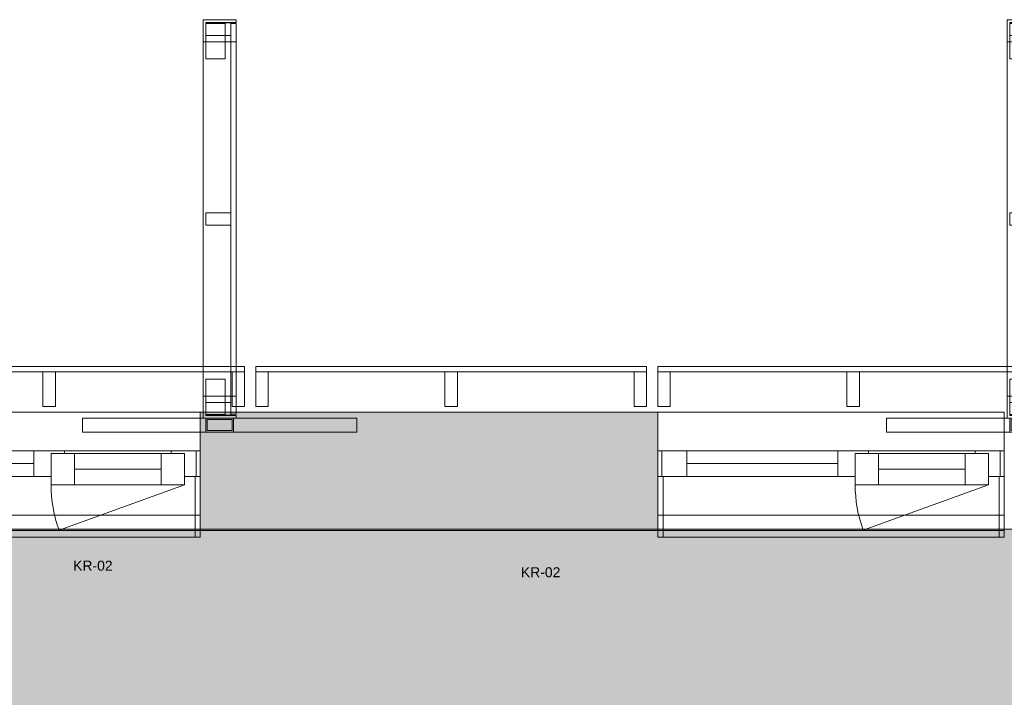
# Model space of a CAD drawing. Header units: millimetres. Extents: x -30 to 102382, y -31808 to 51594.
# Tile 71 of 172: x 38299 to 41850, y 37363 to 39808. Entities that reach past the tile are written whole.
import ezdxf

# ---------------------------------------------------------------- set-up
doc = ezdxf.new("R2010")
doc.units = ezdxf.units.MM
doc.header["$MEASUREMENT"] = 0
for name, pattern in [('Dashed', [127, 63.5, -63.5]), ('tl_xref_DASH_2.5-1.25', [3750, 2500, -1250]), ('Wipeout_Contour', [1000, 0, -1000])]:
    doc.linetypes.add(name, pattern=pattern)
for name, color, linetype in [('04 Välissein kandev proj.AR', 7, 'Continuous'), ('06 Põrand proj.AR', 7, 'Continuous'), ('13 Fassaadikate välisosa.AR', 7, 'Continuous'), ('18 Ava katted ja varjestus.AR', 7, 'Continuous'), ('44 Sisustus_ erimööbel tähis.SA', 7, 'Continuous'), ('45 Sisustus_ kardinad.SA', 7, 'Continuous'), ('47 Siseviimistlus_ põrand.SA', 7, 'Continuous'), ('47 Siseviimistlus_ sein.SA', 7, 'Continuous')]:
    doc.layers.add(name, color=color, linetype=linetype)
doc.styles.add('GENERATED_STYLE_3', font='arial.ttf')

# ---------------------------------------------------------------- blocks, each defined once
blk = doc.blocks.new('Rectangular Window Opening 26_2')
at = {"layer": '47 Siseviimistlus_ sein.SA', "color": 7, "linetype": 'Continuous', "lineweight": 13}
for p, q in [((-625, 5), (625, 5)), ((-625, 0), (-625, 5)), ((-625, 0), (625, 0)), ((625, 0), (625, 5))]:
    blk.add_line(p, q, dxfattribs=at)
blk = doc.blocks.new('FSD-01[428]_2', base_point=(40600, 38412))
at = {"layer": '13 Fassaadikate välisosa.AR', "color": 7, "linetype": 'Continuous', "lineweight": 20}
blk.add_line((42010, 38557), (40600, 38557), dxfattribs=at)
blk.add_line((42010, 38557), (40600, 38557), dxfattribs=at)
blk.add_line((42010, 38557), (40600, 38557), dxfattribs=at)
blk.add_line((42010, 38557), (40600, 38557), dxfattribs=at)
at = {"color": 254, "linetype": 'Wipeout_Contour', "lineweight": 0, "ltscale": 223802.679998}
blk.add_wipeout([(40600, 38412), (40645, 38412), (40645, 38537), (40600, 38537)], dxfattribs=at).dxf.layer = '13 Fassaadikate välisosa.AR'
at = {"color": 254, "linetype": 'Wipeout_Contour', "lineweight": 0, "ltscale": 225792.578436}
blk.add_wipeout([(41282.5, 38412), (41327.5, 38412), (41327.5, 38537), (41282.5, 38537)], dxfattribs=at).dxf.layer = '13 Fassaadikate välisosa.AR'
at = {"color": 254, "linetype": 'Wipeout_Contour', "lineweight": 0, "ltscale": 227797.812042}
blk.add_wipeout([(41965, 38412), (42010, 38412), (42010, 38537), (41965, 38537)], dxfattribs=at).dxf.layer = '13 Fassaadikate välisosa.AR'
at = {"layer": '13 Fassaadikate välisosa.AR', "color": 7, "linetype": 'Continuous', "lineweight": 20}
for p, q in [((40600, 38557), (40600, 38537)), ((40600, 38557), (40600, 38537)), ((40600, 38557), (40600, 38537)), ((40600, 38557), (40600, 38537)), ((40645, 38537), (40600, 38537)), ((40600, 38537), (40600, 38412)), ((42010, 38537), (40600, 38537)), ((42010, 38537), (40600, 38537)), ((42010, 38537), (40600, 38537)), ((42010, 38537), (40600, 38537)), ((40645, 38412), (40645, 38537)), ((41327.5, 38537), (41282.5, 38537)), ((41282.5, 38537), (41282.5, 38412)), ((41327.5, 38412), (41327.5, 38537)), ((42010, 38537), (41965, 38537)), ((41965, 38537), (41965, 38412)), ((42010, 38557), (42010, 38537)), ((42010, 38557), (42010, 38537)), ((42010, 38557), (42010, 38537)), ((42010, 38557), (42010, 38537)), ((42010, 38412), (42010, 38537)), ((40600, 38412), (40645, 38412)), ((41282.5, 38412), (41327.5, 38412)), ((41965, 38412), (42010, 38412))]:
    blk.add_line(p, q, dxfattribs=at)
blk = doc.blocks.new('FSD-01[429]_2', base_point=(39150, 38412))
at = {"layer": '13 Fassaadikate välisosa.AR', "color": 7, "linetype": 'Continuous', "lineweight": 20}
blk.add_line((40560, 38557), (39150, 38557), dxfattribs=at)
blk.add_line((40560, 38557), (39150, 38557), dxfattribs=at)
blk.add_line((40560, 38557), (39150, 38557), dxfattribs=at)
blk.add_line((40560, 38557), (39150, 38557), dxfattribs=at)
at = {"color": 254, "linetype": 'Wipeout_Contour', "lineweight": 0, "ltscale": 219627.854031}
blk.add_wipeout([(39150, 38412), (39195, 38412), (39195, 38537), (39150, 38537)], dxfattribs=at).dxf.layer = '13 Fassaadikate välisosa.AR'
at = {"color": 254, "linetype": 'Wipeout_Contour', "lineweight": 0, "ltscale": 221583.788185}
blk.add_wipeout([(39832.5, 38412), (39877.5, 38412), (39877.5, 38537), (39832.5, 38537)], dxfattribs=at).dxf.layer = '13 Fassaadikate välisosa.AR'
at = {"color": 254, "linetype": 'Wipeout_Contour', "lineweight": 0, "ltscale": 223555.948028}
blk.add_wipeout([(40515, 38412), (40560, 38412), (40560, 38537), (40515, 38537)], dxfattribs=at).dxf.layer = '13 Fassaadikate välisosa.AR'
at = {"layer": '13 Fassaadikate välisosa.AR', "color": 7, "linetype": 'Continuous', "lineweight": 20}
for p, q in [((39150, 38557), (39150, 38537)), ((39150, 38557), (39150, 38537)), ((39150, 38557), (39150, 38537)), ((39150, 38557), (39150, 38537)), ((39195, 38537), (39150, 38537)), ((39150, 38537), (39150, 38412)), ((40560, 38537), (39150, 38537)), ((40560, 38537), (39150, 38537)), ((40560, 38537), (39150, 38537)), ((40560, 38537), (39150, 38537)), ((39195, 38412), (39195, 38537)), ((39877.5, 38537), (39832.5, 38537)), ((39832.5, 38537), (39832.5, 38412)), ((39877.5, 38412), (39877.5, 38537)), ((40560, 38537), (40515, 38537)), ((40515, 38537), (40515, 38412)), ((40560, 38557), (40560, 38537)), ((40560, 38557), (40560, 38537)), ((40560, 38557), (40560, 38537)), ((40560, 38557), (40560, 38537)), ((40560, 38412), (40560, 38537)), ((39150, 38412), (39195, 38412)), ((39832.5, 38412), (39877.5, 38412)), ((40515, 38412), (40560, 38412))]:
    blk.add_line(p, q, dxfattribs=at)
blk = doc.blocks.new('FSD-02[430]_2', base_point=(39150, 38412))
at = {"layer": '13 Fassaadikate välisosa.AR', "color": 7, "linetype": 'Continuous', "lineweight": 20}
blk.add_line((40560, 38557), (39150, 38557), dxfattribs=at)
blk.add_line((40560, 38557), (39150, 38557), dxfattribs=at)
blk.add_line((40560, 38557), (39150, 38557), dxfattribs=at)
blk.add_line((40560, 38557), (39150, 38557), dxfattribs=at)
blk.add_line((40560, 38557), (39150, 38557), dxfattribs=at)
blk.add_line((40560, 38557), (39150, 38557), dxfattribs=at)
blk.add_line((40560, 38557), (39150, 38557), dxfattribs=at)
blk.add_line((40560, 38557), (39150, 38557), dxfattribs=at)
blk.add_line((40560, 38557), (39150, 38557), dxfattribs=at)
at = {"color": 254, "linetype": 'Wipeout_Contour', "lineweight": 0, "ltscale": 219627.854035}
blk.add_wipeout([(39150, 38412), (39195, 38412), (39195, 38537), (39150, 38537)], dxfattribs=at).dxf.layer = '13 Fassaadikate välisosa.AR'
at = {"color": 254, "linetype": 'Wipeout_Contour', "lineweight": 0, "ltscale": 221583.78819}
blk.add_wipeout([(39832.5, 38412), (39877.5, 38412), (39877.5, 38537), (39832.5, 38537)], dxfattribs=at).dxf.layer = '13 Fassaadikate välisosa.AR'
at = {"color": 254, "linetype": 'Wipeout_Contour', "lineweight": 0, "ltscale": 223555.948032}
blk.add_wipeout([(40515, 38412), (40560, 38412), (40560, 38537), (40515, 38537)], dxfattribs=at).dxf.layer = '13 Fassaadikate välisosa.AR'
at = {"layer": '13 Fassaadikate välisosa.AR', "color": 7, "linetype": 'Continuous', "lineweight": 20}
for p, q in [((39150, 38557), (39150, 38537)), ((39150, 38557), (39150, 38537)), ((39150, 38557), (39150, 38537)), ((39150, 38557), (39150, 38537)), ((39150, 38557), (39150, 38537)), ((39150, 38557), (39150, 38537)), ((39150, 38557), (39150, 38537)), ((39150, 38557), (39150, 38537)), ((39150, 38557), (39150, 38537)), ((39195, 38537), (39150, 38537)), ((39150, 38537), (39150, 38412)), ((40560, 38537), (39150, 38537)), ((40560, 38537), (39150, 38537)), ((40560, 38537), (39150, 38537)), ((40560, 38537), (39150, 38537)), ((40560, 38537), (39150, 38537)), ((40560, 38537), (39150, 38537)), ((40560, 38537), (39150, 38537)), ((40560, 38537), (39150, 38537)), ((40560, 38537), (39150, 38537)), ((39195, 38412), (39195, 38537)), ((39877.5, 38537), (39832.5, 38537)), ((39832.5, 38537), (39832.5, 38412)), ((39877.5, 38412), (39877.5, 38537)), ((40560, 38537), (40515, 38537)), ((40515, 38537), (40515, 38412)), ((40560, 38557), (40560, 38537)), ((40560, 38557), (40560, 38537)), ((40560, 38557), (40560, 38537)), ((40560, 38557), (40560, 38537)), ((40560, 38557), (40560, 38537)), ((40560, 38557), (40560, 38537)), ((40560, 38557), (40560, 38537)), ((40560, 38557), (40560, 38537)), ((40560, 38557), (40560, 38537)), ((40560, 38412), (40560, 38537)), ((39150, 38412), (39195, 38412)), ((39832.5, 38412), (39877.5, 38412)), ((40515, 38412), (40560, 38412))]:
    blk.add_line(p, q, dxfattribs=at)
blk = doc.blocks.new('FSD-02[431]_2', base_point=(39150, 38412))
at = {"layer": '13 Fassaadikate välisosa.AR', "color": 7, "linetype": 'Continuous', "lineweight": 20}
blk.add_line((40560, 38557), (39150, 38557), dxfattribs=at)
blk.add_line((40560, 38557), (39150, 38557), dxfattribs=at)
blk.add_line((40560, 38557), (39150, 38557), dxfattribs=at)
blk.add_line((40560, 38557), (39150, 38557), dxfattribs=at)
blk.add_line((40560, 38557), (39150, 38557), dxfattribs=at)
blk.add_line((40560, 38557), (39150, 38557), dxfattribs=at)
blk.add_line((40560, 38557), (39150, 38557), dxfattribs=at)
blk.add_line((40560, 38557), (39150, 38557), dxfattribs=at)
blk.add_line((40560, 38557), (39150, 38557), dxfattribs=at)
at = {"color": 254, "linetype": 'Wipeout_Contour', "lineweight": 0, "ltscale": 219627.854035}
blk.add_wipeout([(39150, 38412), (39195, 38412), (39195, 38537), (39150, 38537)], dxfattribs=at).dxf.layer = '13 Fassaadikate välisosa.AR'
at = {"color": 254, "linetype": 'Wipeout_Contour', "lineweight": 0, "ltscale": 221583.78819}
blk.add_wipeout([(39832.5, 38412), (39877.5, 38412), (39877.5, 38537), (39832.5, 38537)], dxfattribs=at).dxf.layer = '13 Fassaadikate välisosa.AR'
at = {"color": 254, "linetype": 'Wipeout_Contour', "lineweight": 0, "ltscale": 223555.948032}
blk.add_wipeout([(40515, 38412), (40560, 38412), (40560, 38537), (40515, 38537)], dxfattribs=at).dxf.layer = '13 Fassaadikate välisosa.AR'
at = {"layer": '13 Fassaadikate välisosa.AR', "color": 7, "linetype": 'Continuous', "lineweight": 20}
for p, q in [((39150, 38557), (39150, 38537)), ((39150, 38557), (39150, 38537)), ((39150, 38557), (39150, 38537)), ((39150, 38557), (39150, 38537)), ((39150, 38557), (39150, 38537)), ((39150, 38557), (39150, 38537)), ((39150, 38557), (39150, 38537)), ((39150, 38557), (39150, 38537)), ((39150, 38557), (39150, 38537)), ((39195, 38537), (39150, 38537)), ((39150, 38537), (39150, 38412)), ((40560, 38537), (39150, 38537)), ((40560, 38537), (39150, 38537)), ((40560, 38537), (39150, 38537)), ((40560, 38537), (39150, 38537)), ((40560, 38537), (39150, 38537)), ((40560, 38537), (39150, 38537)), ((40560, 38537), (39150, 38537)), ((40560, 38537), (39150, 38537)), ((40560, 38537), (39150, 38537)), ((39195, 38412), (39195, 38537)), ((39877.5, 38537), (39832.5, 38537)), ((39832.5, 38537), (39832.5, 38412)), ((39877.5, 38412), (39877.5, 38537)), ((40560, 38537), (40515, 38537)), ((40515, 38537), (40515, 38412)), ((40560, 38557), (40560, 38537)), ((40560, 38557), (40560, 38537)), ((40560, 38557), (40560, 38537)), ((40560, 38557), (40560, 38537)), ((40560, 38557), (40560, 38537)), ((40560, 38557), (40560, 38537)), ((40560, 38557), (40560, 38537)), ((40560, 38557), (40560, 38537)), ((40560, 38557), (40560, 38537)), ((40560, 38412), (40560, 38537)), ((39150, 38412), (39195, 38412)), ((39832.5, 38412), (39877.5, 38412)), ((40515, 38412), (40560, 38412))]:
    blk.add_line(p, q, dxfattribs=at)
blk = doc.blocks.new('FSD-01[432]_2', base_point=(37700, 38412))
at = {"layer": '13 Fassaadikate välisosa.AR', "color": 7, "linetype": 'Continuous', "lineweight": 20}
blk.add_line((39110, 38557), (37700, 38557), dxfattribs=at)
blk.add_line((39110, 38557), (37700, 38557), dxfattribs=at)
blk.add_line((39110, 38557), (37700, 38557), dxfattribs=at)
blk.add_line((39110, 38557), (37700, 38557), dxfattribs=at)
at = {"color": 254, "linetype": 'Wipeout_Contour', "lineweight": 0, "ltscale": 215528.255504}
blk.add_wipeout([(37700, 38412), (37745, 38412), (37745, 38537), (37700, 38537)], dxfattribs=at).dxf.layer = '13 Fassaadikate välisosa.AR'
at = {"color": 254, "linetype": 'Wipeout_Contour', "lineweight": 0, "ltscale": 217448.25099}
blk.add_wipeout([(38382.5, 38412), (38427.5, 38412), (38427.5, 38537), (38382.5, 38537)], dxfattribs=at).dxf.layer = '13 Fassaadikate välisosa.AR'
at = {"color": 254, "linetype": 'Wipeout_Contour', "lineweight": 0, "ltscale": 219385.415624}
blk.add_wipeout([(39065, 38412), (39110, 38412), (39110, 38537), (39065, 38537)], dxfattribs=at).dxf.layer = '13 Fassaadikate välisosa.AR'
at = {"layer": '13 Fassaadikate välisosa.AR', "color": 7, "linetype": 'Continuous', "lineweight": 20}
for p, q in [((37700, 38557), (37700, 38537)), ((37700, 38557), (37700, 38537)), ((37700, 38557), (37700, 38537)), ((37700, 38557), (37700, 38537)), ((37745, 38537), (37700, 38537)), ((37700, 38537), (37700, 38412)), ((39110, 38537), (37700, 38537)), ((39110, 38537), (37700, 38537)), ((39110, 38537), (37700, 38537)), ((39110, 38537), (37700, 38537)), ((37745, 38412), (37745, 38537)), ((38427.5, 38537), (38382.5, 38537)), ((38382.5, 38537), (38382.5, 38412)), ((38427.5, 38412), (38427.5, 38537)), ((39110, 38537), (39065, 38537)), ((39065, 38537), (39065, 38412)), ((39110, 38557), (39110, 38537)), ((39110, 38557), (39110, 38537)), ((39110, 38557), (39110, 38537)), ((39110, 38557), (39110, 38537)), ((39110, 38412), (39110, 38537)), ((37700, 38412), (37745, 38412)), ((38382.5, 38412), (38427.5, 38412)), ((39065, 38412), (39110, 38412))]:
    blk.add_line(p, q, dxfattribs=at)
blk = doc.blocks.new('FSV-01[550]_2', base_point=(38525, 39808))
at = {"layer": '18 Ava katted ja varjestus.AR', "color": 7, "linetype": 'Continuous', "lineweight": 20}
for p, q in [((39039.9, 39667.2), (38969.9, 39667.2)), ((38969.9, 39667.2), (39039.9, 39667.2)), ((38969.9, 38510.7), (39039.9, 38510.7)), ((39039.9, 38510.7), (38969.9, 38510.7)), ((38525, 38370), (38525, 38320)), ((38525, 38370), (38525, 38320)), ((39514.9, 38370), (39514.9, 38320)), ((39514.9, 38370), (39514.9, 38320)), ((39514.9, 38320), (38525, 38320)), ((39514.9, 38320), (38525, 38320)), ((38969.9, 38320), (39069.9, 38320)), ((38974.9, 38325), (39064.9, 38325))]:
    blk.add_line(p, q, dxfattribs=at)
at = {"color": 254, "linetype": 'Wipeout_Contour', "lineweight": 0, "ltscale": 222859.162651}
blk.add_wipeout([(38969.9, 39796.5), (38969.9, 39751.5), (39059.9, 39751.5), (39059.9, 39796.5)], dxfattribs=at).dxf.layer = '18 Ava katted ja varjestus.AR'
at = {"color": 254, "linetype": 'Wipeout_Contour', "lineweight": 0, "ltscale": 220911.304479}
blk.add_wipeout([(38969.9, 39111.5), (38969.9, 39066.5), (39059.9, 39066.5), (39059.9, 39111.5)], dxfattribs=at).dxf.layer = '18 Ava katted ja varjestus.AR'
at = {"color": 254, "linetype": 'Wipeout_Contour', "lineweight": 0, "ltscale": 218980.395485}
blk.add_wipeout([(38969.9, 38426.4), (38969.9, 38381.4), (39059.9, 38381.4), (39059.9, 38426.4)], dxfattribs=at).dxf.layer = '18 Ava katted ja varjestus.AR'
at = {"layer": '18 Ava katted ja varjestus.AR', "color": 7, "linetype": 'Continuous', "lineweight": 20}
for p, q in [((38969.9, 39796.5), (38969.9, 39751.5)), ((39059.9, 39796.5), (38969.9, 39796.5)), ((39059.9, 39751.5), (39059.9, 39796.5)), ((38969.9, 39751.5), (39059.9, 39751.5)), ((38969.9, 39111.5), (38969.9, 39066.5)), ((39059.9, 39111.5), (38969.9, 39111.5)), ((39059.9, 39066.5), (39059.9, 39111.5)), ((38969.9, 39066.5), (39059.9, 39066.5)), ((38969.9, 38426.4), (38969.9, 38381.4)), ((39059.9, 38426.4), (38969.9, 38426.4)), ((39059.9, 38381.4), (39059.9, 38426.4)), ((38969.9, 38381.4), (39059.9, 38381.4))]:
    blk.add_line(p, q, dxfattribs=at)
at = {"color": 254, "linetype": 'Wipeout_Contour', "lineweight": 0, "ltscale": 334258.000712}
blk.add_wipeout([(38959.9, 39808), (38959.9, 39728), (38969.9, 39728), (38969.9, 39798), (39079.9, 39798), (39079.9, 39808)], dxfattribs=at).dxf.layer = '18 Ava katted ja varjestus.AR'
at = {"color": 254, "linetype": 'Wipeout_Contour', "lineweight": 0, "ltscale": 220911.304479}
blk.add_wipeout([(38969.9, 39111.5), (38969.9, 39066.5), (39059.9, 39066.5), (39059.9, 39111.5)], dxfattribs=at).dxf.layer = '18 Ava katted ja varjestus.AR'
at = {"color": 254, "linetype": 'Wipeout_Contour', "lineweight": 0, "ltscale": 328404.035051}
blk.add_wipeout([(38959.9, 38449.9), (38959.9, 38369.9), (39079.9, 38369.9), (39079.9, 38379.9), (38969.9, 38379.9), (38969.9, 38449.9)], dxfattribs=at).dxf.layer = '18 Ava katted ja varjestus.AR'
at = {"layer": '18 Ava katted ja varjestus.AR', "color": 7, "linetype": 'Continuous', "lineweight": 20}
for p, q in [((38959.9, 39728), (38959.9, 39808)), ((38959.9, 39808), (39079.9, 39808)), ((38969.9, 39798), (38969.9, 39728)), ((39079.9, 39798), (38969.9, 39798)), ((39079.9, 39808), (39079.9, 39798)), ((39079.9, 38384), (39079.9, 39794)), ((39079.9, 38384), (39079.9, 39794)), ((39079.9, 38384), (39079.9, 39794)), ((39079.9, 38384), (39079.9, 39794)), ((39079.9, 38384), (39079.9, 39794)), ((39079.9, 38384), (39079.9, 39794)), ((39079.9, 38384), (39079.9, 39794)), ((39079.9, 38384), (39079.9, 39794)), ((39079.9, 38384), (39079.9, 39794)), ((39079.9, 38384), (39079.9, 39794)), ((39079.9, 38384), (39079.9, 39794)), ((39079.9, 38384), (39079.9, 39794)), ((39079.9, 38384), (39079.9, 39794)), ((39079.9, 38384), (39079.9, 39794)), ((39079.9, 38384), (39079.9, 39794)), ((39079.9, 38384), (39079.9, 39794)), ((39079.9, 38384), (39079.9, 39794)), ((39079.9, 38384), (39079.9, 39794)), ((38969.9, 39728), (38959.9, 39728)), ((38959.9, 38449.9), (38959.9, 39728)), ((39079.9, 39728), (38959.9, 39728)), ((38959.9, 38449.9), (38959.9, 39728)), ((39079.9, 39728), (38959.9, 39728)), ((39079.9, 38449.9), (39079.9, 39728)), ((39079.9, 38449.9), (39079.9, 39728)), ((38969.9, 39111.5), (38969.9, 39066.5)), ((39059.9, 39111.5), (38969.9, 39111.5)), ((39059.9, 39066.5), (39059.9, 39111.5)), ((38969.9, 39066.5), (39059.9, 39066.5)), ((38959.9, 38369.9), (38959.9, 38449.9)), ((38959.9, 38449.9), (38969.9, 38449.9)), ((39079.9, 38449.9), (38959.9, 38449.9)), ((39079.9, 38449.9), (38959.9, 38449.9)), ((38969.9, 38449.9), (38969.9, 38379.9)), ((39079.9, 38369.9), (38959.9, 38369.9)), ((38969.9, 38379.9), (39079.9, 38379.9)), ((38969.9, 38370), (38969.9, 38320)), ((39069.9, 38370), (38969.9, 38370)), ((38974.9, 38365), (38974.9, 38325)), ((39064.9, 38365), (38974.9, 38365)), ((39064.9, 38325), (39064.9, 38365)), ((39069.9, 38320), (39069.9, 38370)), ((39079.9, 38379.9), (39079.9, 38369.9))]:
    blk.add_line(p, q, dxfattribs=at)
at = {"color": 254, "linetype": 'Wipeout_Contour', "lineweight": 0, "ltscale": 222859.162651}
blk.add_wipeout([(38969.9, 39796.5), (38969.9, 39751.5), (39059.9, 39751.5), (39059.9, 39796.5)], dxfattribs=at).dxf.layer = '18 Ava katted ja varjestus.AR'
at = {"color": 254, "linetype": 'Wipeout_Contour', "lineweight": 0, "ltscale": 218980.395485}
blk.add_wipeout([(38969.9, 38426.4), (38969.9, 38381.4), (39059.9, 38381.4), (39059.9, 38426.4)], dxfattribs=at).dxf.layer = '18 Ava katted ja varjestus.AR'
at = {"layer": '18 Ava katted ja varjestus.AR', "color": 7, "linetype": 'Continuous', "lineweight": 20}
for p, q in [((38969.9, 39796.5), (38969.9, 39751.5)), ((39059.9, 39796.5), (38969.9, 39796.5)), ((38969.9, 39667.2), (38969.9, 39794.5)), ((39039.9, 39794.5), (38969.9, 39794.5)), ((38969.9, 39794.5), (38969.9, 39667.2)), ((38969.9, 39794.5), (39039.9, 39794.5)), ((39039.9, 39667.2), (39039.9, 39794.5)), ((39039.9, 39794.5), (39039.9, 39667.2)), ((39059.9, 39751.5), (39059.9, 39796.5)), ((39059.9, 38384), (39059.9, 39794)), ((39079.9, 39794), (39059.9, 39794)), ((39059.9, 38384), (39059.9, 39794)), ((39079.9, 39794), (39059.9, 39794)), ((39059.9, 38384), (39059.9, 39794)), ((39079.9, 39794), (39059.9, 39794)), ((39059.9, 38384), (39059.9, 39794)), ((39079.9, 39794), (39059.9, 39794)), ((39059.9, 38384), (39059.9, 39794)), ((39079.9, 39794), (39059.9, 39794)), ((39059.9, 38384), (39059.9, 39794)), ((39079.9, 39794), (39059.9, 39794)), ((39059.9, 38384), (39059.9, 39794)), ((39079.9, 39794), (39059.9, 39794)), ((39059.9, 38384), (39059.9, 39794)), ((39079.9, 39794), (39059.9, 39794)), ((39059.9, 38384), (39059.9, 39794)), ((39079.9, 39794), (39059.9, 39794)), ((39059.9, 38384), (39059.9, 39794)), ((39079.9, 39794), (39059.9, 39794)), ((39059.9, 38384), (39059.9, 39794)), ((39079.9, 39794), (39059.9, 39794)), ((39059.9, 38384), (39059.9, 39794)), ((39079.9, 39794), (39059.9, 39794)), ((39059.9, 38384), (39059.9, 39794)), ((39079.9, 39794), (39059.9, 39794)), ((39059.9, 38384), (39059.9, 39794)), ((39079.9, 39794), (39059.9, 39794)), ((39059.9, 38384), (39059.9, 39794)), ((39079.9, 39794), (39059.9, 39794)), ((39059.9, 38384), (39059.9, 39794)), ((39079.9, 39794), (39059.9, 39794)), ((39059.9, 38384), (39059.9, 39794)), ((39079.9, 39794), (39059.9, 39794)), ((39059.9, 38384), (39059.9, 39794)), ((39079.9, 39794), (39059.9, 39794)), ((38969.9, 39751.5), (39059.9, 39751.5)), ((38969.9, 38510.7), (38969.9, 38383.4)), ((38969.9, 38383.4), (38969.9, 38510.7)), ((39039.9, 38510.7), (39039.9, 38383.4)), ((39039.9, 38383.4), (39039.9, 38510.7)), ((38969.9, 38426.4), (38969.9, 38381.4)), ((39059.9, 38426.4), (38969.9, 38426.4)), ((39059.9, 38381.4), (39059.9, 38426.4)), ((39514.9, 38370), (38525, 38370)), ((39514.9, 38370), (38525, 38370)), ((38969.9, 38383.4), (39039.9, 38383.4)), ((39039.9, 38383.4), (38969.9, 38383.4)), ((38969.9, 38381.4), (39059.9, 38381.4)), ((39079.9, 38384), (39059.9, 38384)), ((39079.9, 38384), (39059.9, 38384)), ((39079.9, 38384), (39059.9, 38384)), ((39079.9, 38384), (39059.9, 38384)), ((39079.9, 38384), (39059.9, 38384)), ((39079.9, 38384), (39059.9, 38384)), ((39079.9, 38384), (39059.9, 38384)), ((39079.9, 38384), (39059.9, 38384)), ((39079.9, 38384), (39059.9, 38384)), ((39079.9, 38384), (39059.9, 38384)), ((39079.9, 38384), (39059.9, 38384)), ((39079.9, 38384), (39059.9, 38384)), ((39079.9, 38384), (39059.9, 38384)), ((39079.9, 38384), (39059.9, 38384)), ((39079.9, 38384), (39059.9, 38384)), ((39079.9, 38384), (39059.9, 38384)), ((39079.9, 38384), (39059.9, 38384)), ((39079.9, 38384), (39059.9, 38384))]:
    blk.add_line(p, q, dxfattribs=at)
blk = doc.blocks.new('FSV-01[551]_2', base_point=(41425, 39808))
at = {"layer": '18 Ava katted ja varjestus.AR', "color": 7, "linetype": 'Continuous', "lineweight": 20}
for p, q in [((41939.9, 39667.2), (41869.9, 39667.2)), ((41869.9, 39667.2), (41939.9, 39667.2)), ((41869.9, 38510.7), (41939.9, 38510.7)), ((41939.9, 38510.7), (41869.9, 38510.7)), ((41425, 38370), (41425, 38320)), ((41425, 38370), (41425, 38320)), ((42414.9, 38370), (42414.9, 38320)), ((42414.9, 38370), (42414.9, 38320)), ((42414.9, 38320), (41425, 38320)), ((42414.9, 38320), (41425, 38320)), ((41869.9, 38320), (41969.9, 38320)), ((41874.9, 38325), (41964.9, 38325))]:
    blk.add_line(p, q, dxfattribs=at)
at = {"color": 254, "linetype": 'Wipeout_Contour', "lineweight": 0, "ltscale": 231130.592308}
blk.add_wipeout([(41869.9, 39796.5), (41869.9, 39751.5), (41959.9, 39751.5), (41959.9, 39796.5)], dxfattribs=at).dxf.layer = '18 Ava katted ja varjestus.AR'
at = {"color": 254, "linetype": 'Wipeout_Contour', "lineweight": 0, "ltscale": 229253.024546}
blk.add_wipeout([(41869.9, 39111.5), (41869.9, 39066.5), (41959.9, 39066.5), (41959.9, 39111.5)], dxfattribs=at).dxf.layer = '18 Ava katted ja varjestus.AR'
at = {"color": 254, "linetype": 'Wipeout_Contour', "lineweight": 0, "ltscale": 227392.96037}
blk.add_wipeout([(41869.9, 38426.4), (41869.9, 38381.4), (41959.9, 38381.4), (41959.9, 38426.4)], dxfattribs=at).dxf.layer = '18 Ava katted ja varjestus.AR'
at = {"layer": '18 Ava katted ja varjestus.AR', "color": 7, "linetype": 'Continuous', "lineweight": 20}
for p, q in [((41869.9, 39796.5), (41869.9, 39751.5)), ((41959.9, 39796.5), (41869.9, 39796.5)), ((41959.9, 39751.5), (41959.9, 39796.5)), ((41869.9, 39751.5), (41959.9, 39751.5)), ((41869.9, 39111.5), (41869.9, 39066.5)), ((41959.9, 39111.5), (41869.9, 39111.5)), ((41959.9, 39066.5), (41959.9, 39111.5)), ((41869.9, 39066.5), (41959.9, 39066.5)), ((41869.9, 38426.4), (41869.9, 38381.4)), ((41959.9, 38426.4), (41869.9, 38426.4)), ((41959.9, 38381.4), (41959.9, 38426.4)), ((41869.9, 38381.4), (41959.9, 38381.4))]:
    blk.add_line(p, q, dxfattribs=at)
at = {"color": 254, "linetype": 'Wipeout_Contour', "lineweight": 0, "ltscale": 346662.774169}
blk.add_wipeout([(41859.9, 39808), (41859.9, 39728), (41869.9, 39728), (41869.9, 39798), (41979.9, 39798), (41979.9, 39808)], dxfattribs=at).dxf.layer = '18 Ava katted ja varjestus.AR'
at = {"color": 254, "linetype": 'Wipeout_Contour', "lineweight": 0, "ltscale": 229253.024546}
blk.add_wipeout([(41869.9, 39111.5), (41869.9, 39066.5), (41959.9, 39066.5), (41959.9, 39111.5)], dxfattribs=at).dxf.layer = '18 Ava katted ja varjestus.AR'
at = {"color": 254, "linetype": 'Wipeout_Contour', "lineweight": 0, "ltscale": 341021.816178}
blk.add_wipeout([(41859.9, 38449.9), (41859.9, 38369.9), (41979.9, 38369.9), (41979.9, 38379.9), (41869.9, 38379.9), (41869.9, 38449.9)], dxfattribs=at).dxf.layer = '18 Ava katted ja varjestus.AR'
at = {"layer": '18 Ava katted ja varjestus.AR', "color": 7, "linetype": 'Continuous', "lineweight": 20}
for p, q in [((41859.9, 39728), (41859.9, 39808)), ((41859.9, 39808), (41979.9, 39808)), ((41869.9, 39798), (41869.9, 39728)), ((41979.9, 39798), (41869.9, 39798)), ((41979.9, 39808), (41979.9, 39798)), ((41979.9, 38384), (41979.9, 39794)), ((41979.9, 38384), (41979.9, 39794)), ((41979.9, 38384), (41979.9, 39794)), ((41979.9, 38384), (41979.9, 39794)), ((41979.9, 38384), (41979.9, 39794)), ((41979.9, 38384), (41979.9, 39794)), ((41979.9, 38384), (41979.9, 39794)), ((41979.9, 38384), (41979.9, 39794)), ((41979.9, 38384), (41979.9, 39794)), ((41979.9, 38384), (41979.9, 39794)), ((41979.9, 38384), (41979.9, 39794)), ((41979.9, 38384), (41979.9, 39794)), ((41979.9, 38384), (41979.9, 39794)), ((41979.9, 38384), (41979.9, 39794)), ((41979.9, 38384), (41979.9, 39794)), ((41979.9, 38384), (41979.9, 39794)), ((41979.9, 38384), (41979.9, 39794)), ((41979.9, 38384), (41979.9, 39794)), ((41869.9, 39728), (41859.9, 39728)), ((41859.9, 38449.9), (41859.9, 39728)), ((41979.9, 39728), (41859.9, 39728)), ((41859.9, 38449.9), (41859.9, 39728)), ((41979.9, 39728), (41859.9, 39728)), ((41979.9, 38449.9), (41979.9, 39728)), ((41979.9, 38449.9), (41979.9, 39728)), ((41869.9, 39111.5), (41869.9, 39066.5)), ((41959.9, 39111.5), (41869.9, 39111.5)), ((41959.9, 39066.5), (41959.9, 39111.5)), ((41869.9, 39066.5), (41959.9, 39066.5)), ((41859.9, 38369.9), (41859.9, 38449.9)), ((41859.9, 38449.9), (41869.9, 38449.9)), ((41979.9, 38449.9), (41859.9, 38449.9)), ((41979.9, 38449.9), (41859.9, 38449.9)), ((41869.9, 38449.9), (41869.9, 38379.9)), ((41979.9, 38369.9), (41859.9, 38369.9)), ((41869.9, 38379.9), (41979.9, 38379.9)), ((41869.9, 38370), (41869.9, 38320)), ((41969.9, 38370), (41869.9, 38370)), ((41874.9, 38365), (41874.9, 38325)), ((41964.9, 38365), (41874.9, 38365)), ((41964.9, 38325), (41964.9, 38365)), ((41969.9, 38320), (41969.9, 38370)), ((41979.9, 38379.9), (41979.9, 38369.9))]:
    blk.add_line(p, q, dxfattribs=at)
at = {"color": 254, "linetype": 'Wipeout_Contour', "lineweight": 0, "ltscale": 231130.592308}
blk.add_wipeout([(41869.9, 39796.5), (41869.9, 39751.5), (41959.9, 39751.5), (41959.9, 39796.5)], dxfattribs=at).dxf.layer = '18 Ava katted ja varjestus.AR'
at = {"color": 254, "linetype": 'Wipeout_Contour', "lineweight": 0, "ltscale": 227392.96037}
blk.add_wipeout([(41869.9, 38426.4), (41869.9, 38381.4), (41959.9, 38381.4), (41959.9, 38426.4)], dxfattribs=at).dxf.layer = '18 Ava katted ja varjestus.AR'
at = {"layer": '18 Ava katted ja varjestus.AR', "color": 7, "linetype": 'Continuous', "lineweight": 20}
for p, q in [((41869.9, 39796.5), (41869.9, 39751.5)), ((41959.9, 39796.5), (41869.9, 39796.5)), ((41869.9, 39667.2), (41869.9, 39794.5)), ((41939.9, 39794.5), (41869.9, 39794.5)), ((41869.9, 39794.5), (41869.9, 39667.2)), ((41869.9, 39794.5), (41939.9, 39794.5)), ((41939.9, 39667.2), (41939.9, 39794.5)), ((41939.9, 39794.5), (41939.9, 39667.2)), ((41959.9, 39751.5), (41959.9, 39796.5)), ((41959.9, 38384), (41959.9, 39794)), ((41979.9, 39794), (41959.9, 39794)), ((41959.9, 38384), (41959.9, 39794)), ((41979.9, 39794), (41959.9, 39794)), ((41959.9, 38384), (41959.9, 39794)), ((41979.9, 39794), (41959.9, 39794)), ((41959.9, 38384), (41959.9, 39794)), ((41979.9, 39794), (41959.9, 39794)), ((41959.9, 38384), (41959.9, 39794)), ((41979.9, 39794), (41959.9, 39794)), ((41959.9, 38384), (41959.9, 39794)), ((41979.9, 39794), (41959.9, 39794)), ((41959.9, 38384), (41959.9, 39794)), ((41979.9, 39794), (41959.9, 39794)), ((41959.9, 38384), (41959.9, 39794)), ((41979.9, 39794), (41959.9, 39794)), ((41959.9, 38384), (41959.9, 39794)), ((41979.9, 39794), (41959.9, 39794)), ((41959.9, 38384), (41959.9, 39794)), ((41979.9, 39794), (41959.9, 39794)), ((41959.9, 38384), (41959.9, 39794)), ((41979.9, 39794), (41959.9, 39794)), ((41959.9, 38384), (41959.9, 39794)), ((41979.9, 39794), (41959.9, 39794)), ((41959.9, 38384), (41959.9, 39794)), ((41979.9, 39794), (41959.9, 39794)), ((41959.9, 38384), (41959.9, 39794)), ((41979.9, 39794), (41959.9, 39794)), ((41959.9, 38384), (41959.9, 39794)), ((41979.9, 39794), (41959.9, 39794)), ((41959.9, 38384), (41959.9, 39794)), ((41979.9, 39794), (41959.9, 39794)), ((41959.9, 38384), (41959.9, 39794)), ((41979.9, 39794), (41959.9, 39794)), ((41959.9, 38384), (41959.9, 39794)), ((41979.9, 39794), (41959.9, 39794)), ((41869.9, 39751.5), (41959.9, 39751.5)), ((41869.9, 38510.7), (41869.9, 38383.4)), ((41869.9, 38383.4), (41869.9, 38510.7)), ((41939.9, 38510.7), (41939.9, 38383.4)), ((41939.9, 38383.4), (41939.9, 38510.7)), ((41869.9, 38426.4), (41869.9, 38381.4)), ((41959.9, 38426.4), (41869.9, 38426.4)), ((41959.9, 38381.4), (41959.9, 38426.4)), ((42414.9, 38370), (41425, 38370)), ((42414.9, 38370), (41425, 38370)), ((41869.9, 38383.4), (41939.9, 38383.4)), ((41939.9, 38383.4), (41869.9, 38383.4)), ((41869.9, 38381.4), (41959.9, 38381.4)), ((41979.9, 38384), (41959.9, 38384)), ((41979.9, 38384), (41959.9, 38384)), ((41979.9, 38384), (41959.9, 38384)), ((41979.9, 38384), (41959.9, 38384)), ((41979.9, 38384), (41959.9, 38384)), ((41979.9, 38384), (41959.9, 38384)), ((41979.9, 38384), (41959.9, 38384)), ((41979.9, 38384), (41959.9, 38384)), ((41979.9, 38384), (41959.9, 38384)), ((41979.9, 38384), (41959.9, 38384)), ((41979.9, 38384), (41959.9, 38384)), ((41979.9, 38384), (41959.9, 38384)), ((41979.9, 38384), (41959.9, 38384)), ((41979.9, 38384), (41959.9, 38384)), ((41979.9, 38384), (41959.9, 38384)), ((41979.9, 38384), (41959.9, 38384)), ((41979.9, 38384), (41959.9, 38384)), ((41979.9, 38384), (41959.9, 38384))]:
    blk.add_line(p, q, dxfattribs=at)
blk = doc.blocks.new('Venetian Blind 26[636]_2', base_point=(37700, 37970))
at = {"layer": '45 Sisustus_ kardinad.SA', "color": 7, "linetype": 'Continuous', "lineweight": 20}
for p, q in [((38949.8, 38020), (37700, 38020)), ((37700, 38020), (37700, 37970)), ((38949.8, 37970), (38949.8, 38020)), ((37700, 37970), (38949.8, 37970))]:
    blk.add_line(p, q, dxfattribs=at)
blk = doc.blocks.new('Venetian Blind 26[637]_2', base_point=(40600, 37970))
at = {"layer": '45 Sisustus_ kardinad.SA', "color": 7, "linetype": 'Continuous', "lineweight": 20}
for p, q in [((41849.8, 38020), (40600, 38020)), ((40600, 38020), (40600, 37970)), ((41849.8, 37970), (41849.8, 38020)), ((40600, 37970), (41849.8, 37970))]:
    blk.add_line(p, q, dxfattribs=at)
blk = doc.blocks.new('Double Window 26')
at = {"layer": '04 Välissein kandev proj.AR', "color": 7, "linetype": 'Continuous', "lineweight": 13}
for p, q in [((-625, 190), (-625, 220)), ((-625, 220), (625, 220)), ((-606, 220), (-625, 220)), ((-625, 220), (-625, 0)), ((-606, 0), (-606, 220)), ((625, 220), (606, 220)), ((606, 220), (606, 0)), ((625, 220), (625, 190)), ((625, 0), (625, 220)), ((-625, 0), (-625, 190)), ((-625, 0), (-625, 190)), ((-568, 30), (-116, 194.5)), ((625, 0), (625, 190)), ((625, 0), (625, 190)), ((-625, 0), (-606, 0)), ((-625, 0), (-610, 0)), ((-625, -92), (-625, 0)), ((-625, -92), (-625, 0)), ((-610, 0), (-568, 0)), ((-610, -92), (-610, 0)), ((-568, 30), (-484, 30)), ((-568, -82), (-568, 30)), ((-568, 0), (-568, -82)), ((-484, 30), (-171, 30)), ((-484, 30), (-484, -82)), ((-484, 30), (-171, 30)), ((-171, -82), (-171, 30)), ((-171, 30), (-87, 30)), ((-87, 30), (-87, -82)), ((-87, -82), (-87, 0)), ((-87, 0), (-80, 0)), ((-80, 0), (-25, 0)), ((-25, 0), (-25, -92)), ((-25, 0), (520, 0)), ((520, -92), (520, 0)), ((520, 0), (610, 0)), ((606, 0), (625, 0)), ((610, 0), (625, 0)), ((610, -92), (610, 0)), ((625, -92), (625, 0)), ((625, -92), (625, 0)), ((-484, -26), (-171, -26)), ((-25, -46), (520, -46)), ((-610, -92), (-625, -92)), ((-625, -160), (-625, -92)), ((-520, -92), (-610, -92)), ((-568, -82), (-520, -82)), ((-484, -82), (-568, -82)), ((-520, -82), (-520, -92)), ((-135, -92), (-520, -92)), ((-171, -82), (-484, -82)), ((-87, -82), (-171, -82)), ((-135, -92), (-135, -82)), ((-135, -82), (-87, -82)), ((-80, -92), (-135, -92)), ((-25, -92), (-80, -92)), ((520, -92), (-25, -92)), ((610, -92), (520, -92)), ((625, -92), (610, -92)), ((625, -160), (625, -92)), ((-625, -210), (-625, -160)), ((625, -210), (625, -160)), ((-625, -232), (-625, -210)), ((625, -232), (625, -210)), ((-625, -232), (625, -232))]:
    blk.add_line(p, q, dxfattribs=at)
at = {"layer": '04 Välissein kandev proj.AR', "color": 7, "linetype": 'Continuous', "lineweight": 20}
for p, q in [((-625, 190), (-706, 190)), ((-625, 190), (-706, 190)), ((625, 190), (706, 190)), ((625, 190), (706, 190))]:
    blk.add_line(p, q, dxfattribs=at)
at = {"layer": '04 Välissein kandev proj.AR', "color": 7, "linetype": 'Dashed', "lineweight": 13}
blk.add_line((-625, 190), (625, 190), dxfattribs=at)
at = {"layer": '04 Välissein kandev proj.AR', "color": 7, "linetype": 'Continuous', "lineweight": 13}
blk.add_arc((-568, 30), 481, 0, 20, dxfattribs=at)

msp = doc.modelspace()

# ---------------------------------------------------------------- hatches: boundary and pattern name
at = {"layer": '04 Välissein kandev proj.AR', "linetype": 'Continuous', "lineweight": 13}
msp.add_hatch(color=252, dxfattribs=at).paths.add_polyline_path([(38950, 38160), (38950, 37970), (40600, 37970), (40600, 38160)])
at = {"layer": '47 Siseviimistlus_ põrand.SA', "linetype": 'Continuous', "lineweight": 0}
msp.add_hatch(color=27, dxfattribs=at).paths.add_polyline_path([(42700, 37970), (37100, 37970), (37100, 32700), (37100, 30500), (42700, 30500), (42700, 32699)])
at = {"layer": '47 Siseviimistlus_ sein.SA', "linetype": 'Continuous', "lineweight": 13}
msp.add_hatch(color=252, dxfattribs=at).paths.add_polyline_path([(38950, 37965), (40600, 37965), (40600, 37970), (38950, 37970)])

# ---------------------------------------------------------------- linework, layer by layer
at = {"layer": '04 Välissein kandev proj.AR', "color": 7, "linetype": 'Continuous', "lineweight": 20}
for p, q in [((40600, 38392), (40600, 38370)), ((40600, 38370), (40600, 38320)), ((40600, 38320), (40600, 38252)), ((38950, 38252), (38950, 38160)), ((40600, 38252), (40600, 38160)), ((38950, 38160), (38950, 37970)), ((40600, 38160), (40600, 37970)), ((38950, 37970), (39031, 37970)), ((40600, 37970), (40519, 37970))]:
    msp.add_line(p, q, dxfattribs=at)
at = {"layer": '04 Välissein kandev proj.AR', "color": 7, "linetype": 'Continuous', "lineweight": 20, "flags": 128}
msp.add_lwpolyline([(38950, 37970), (40600, 37970)], dxfattribs=at)
at = {"layer": '06 Põrand proj.AR', "color": 7, "linetype": 'Continuous', "lineweight": 20, "flags": 128}
msp.add_lwpolyline([(37100, 30500), (42700, 30500), (42700, 37970), (37100, 37970)], close=True, dxfattribs=at)
at = {"layer": '47 Siseviimistlus_ põrand.SA', "color": 253, "linetype": 'tl_xref_DASH_2.5-1.25', "lineweight": 13, "flags": 128}
msp.add_lwpolyline([(42700, 37970), (37100, 37970), (37100, 32700), (37100, 30500), (42700, 30500), (42700, 32699)], close=True, dxfattribs=at)
at = {"layer": '47 Siseviimistlus_ sein.SA', "color": 7, "linetype": 'Continuous', "lineweight": 20}
for p, q in [((38950, 37965), (38950, 37970)), ((40600, 37965), (40600, 37970))]:
    msp.add_line(p, q, dxfattribs=at)
at = {"layer": '47 Siseviimistlus_ sein.SA', "color": 7, "linetype": 'Continuous', "lineweight": 20, "flags": 128}
for points in [[(40600, 37970), (38950, 37970)], [(38950, 37965), (40600, 37965)]]:
    msp.add_lwpolyline(points, dxfattribs=at)

# ---------------------------------------------------------------- block references
at = {"layer": '13 Fassaadikate välisosa.AR', "color": 7, "linetype": 'Continuous', "lineweight": 20}
for name, p in [('FSD-01[432]_2', (37700, 38412)), ('FSD-01[429]_2', (39150, 38412)), ('FSD-01[428]_2', (40600, 38412))]:
    msp.add_blockref(name, p, dxfattribs=at)
at = {"layer": '45 Sisustus_ kardinad.SA', "color": 7, "linetype": 'Continuous', "lineweight": 20}
for name, p in [('Venetian Blind 26[636]_2', (37700, 37970)), ('Venetian Blind 26[637]_2', (40600, 37970))]:
    msp.add_blockref(name, p, dxfattribs=at)
at = {"layer": '47 Siseviimistlus_ sein.SA', "color": 7, "linetype": 'Continuous', "lineweight": 13, "zscale": 1000}
for p in [(38325, 37965), (41225, 37965)]:
    msp.add_blockref('Rectangular Window Opening 26_2', p, dxfattribs=at)

# ---------------------------------------------------------------- texts
at = {"layer": '44 Sisustus_ erimööbel tähis.SA', "color": 11, "linetype": 'Continuous', "lineweight": 13, "char_height": 36, "attachment_point": 4, "style": 'GENERATED_STYLE_3'}
for insert in [(38491.3, 37837.5), (40106.3, 37813.7)]:
    msp.add_mtext('{\\A1;\\fArial|b0|i0|c0|p0;KR-02}', dxfattribs=dict(at, insert=insert))

# ---------------------------------------------------------------- next in the draw order: block references
at = {"layer": '13 Fassaadikate välisosa.AR', "color": 7, "linetype": 'Continuous', "lineweight": 20}
msp.add_blockref('FSD-02[430]_2', (39150, 38412), dxfattribs=at)
at = {"layer": '18 Ava katted ja varjestus.AR', "color": 7, "linetype": 'Continuous', "lineweight": 20}
msp.add_blockref('FSV-01[551]_2', (41425, 39808), dxfattribs=at)

# ---------------------------------------------------------------- next in the draw order: block references
at = {"layer": '04 Välissein kandev proj.AR', "color": 7, "linetype": 'Continuous', "lineweight": 13, "zscale": 1000, "rotation": 180}
msp.add_blockref('Double Window 26', (41225, 38160), dxfattribs=at)
at = {"layer": '13 Fassaadikate välisosa.AR', "color": 7, "linetype": 'Continuous', "lineweight": 20}
msp.add_blockref('FSD-02[431]_2', (39150, 38412), dxfattribs=at)

# ---------------------------------------------------------------- next in the draw order: block references
at = {"layer": '18 Ava katted ja varjestus.AR', "color": 7, "linetype": 'Continuous', "lineweight": 20}
msp.add_blockref('FSV-01[550]_2', (38525, 39808), dxfattribs=at)

# ---------------------------------------------------------------- next in the draw order: hatches: boundary and pattern name
at = {"layer": '04 Välissein kandev proj.AR', "linetype": 'Continuous', "lineweight": 13}
for points in [[(40600, 38392), (38950, 38392), (38950, 38370), (40600, 38370)], [(38950, 38320), (40600, 38320), (40600, 38370), (38950, 38370)], [(40600, 38320), (38950, 38320), (38950, 38252), (38950, 38160), (40600, 38160), (40600, 38252)]]:
    msp.add_hatch(color=252, dxfattribs=at).paths.add_polyline_path(points)

# ---------------------------------------------------------------- next in the draw order: linework, layer by layer
at = {"layer": '04 Välissein kandev proj.AR', "color": 7, "linetype": 'Continuous', "lineweight": 20}
for p, q in [((38950, 38392), (38950, 38370)), ((38950, 38370), (38950, 38320)), ((38950, 38320), (38950, 38252))]:
    msp.add_line(p, q, dxfattribs=at)
at = {"layer": '04 Välissein kandev proj.AR', "color": 7, "linetype": 'Continuous', "lineweight": 20, "flags": 128}
msp.add_lwpolyline([(40600, 38392), (38950, 38392)], dxfattribs=at)

# ---------------------------------------------------------------- next in the draw order: block references
at = {"layer": '04 Välissein kandev proj.AR', "color": 7, "linetype": 'Continuous', "lineweight": 13, "zscale": 1000, "rotation": 180}
msp.add_blockref('Double Window 26', (38325, 38160), dxfattribs=at)

doc.saveas('drawing.dxf')
